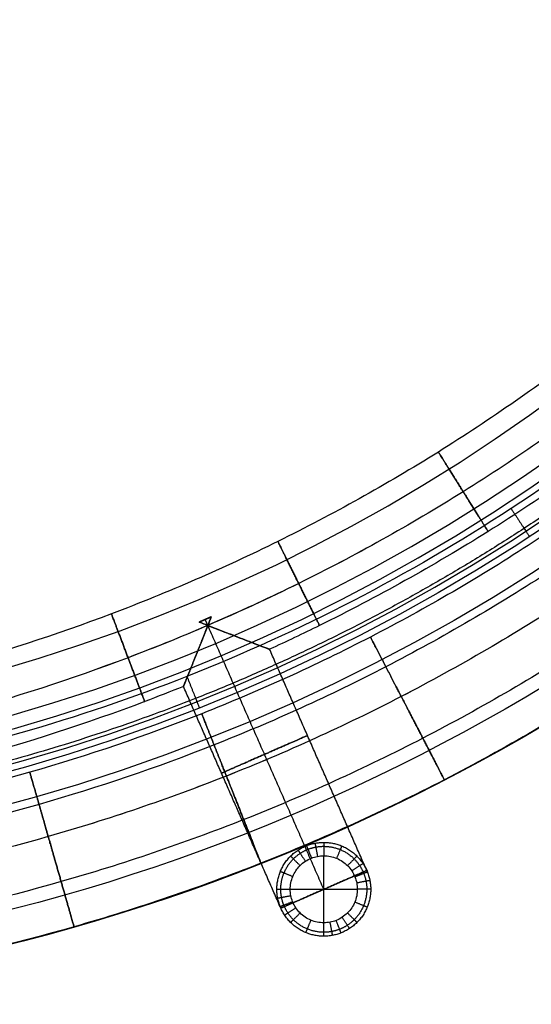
# Model space of a CAD drawing. Header units: millimetres. Extents: x -524 to 526, y -299 to 301.
# Tile 8 of 14: x 300 to 377, y -299 to -152. Entities that reach past the tile are written whole.
import ezdxf

# ---------------------------------------------------------------- set-up
doc = ezdxf.new("R2010")
doc.units = ezdxf.units.MM
doc.header["$MEASUREMENT"] = 0
for name, color, linetype, true_color in [('Marmor plate', 7, 'Continuous', 0x929292), ('Verde metal table', 7, 'Continuous', 0x4f624b), ('Wood top', 7, 'Continuous', 0x7f5080)]:
    doc.layers.add(name, color=color, linetype=linetype, true_color=true_color)

msp = doc.modelspace()

# ---------------------------------------------------------------- linework, layer by layer
at = {"layer": 'Marmor plate'}
for centre, radius in [((225.79, 1.35, 385.51), 300), ((225.79, 1.35, 384.51), 300), ((225.79, 1.35, 379.51), 295), ((225.79, 1.35, 379.51), 279.74), ((225.79, 1.35, 374.51), 275), ((225.79, 1.35, 375.51), 275)]:
    msp.add_circle(centre, radius, dxfattribs=at)
msp.add_rational_spline([(-47.75, 1.35, 370.98), (-47.75, -15.33, 370.98), (-44.6, -49.7, 370.98), (-29.94, -100.68, 370.98), (-4.54, -149.7, 370.98), (30.99, -193.44, 370.98), (74.73, -228.98, 370.98), (123.75, -254.37, 370.98), (174.73, -269.03, 370.98), (225.79, -273.71, 370.98), (276.84, -269.03, 370.98), (327.82, -254.37, 370.98), (376.84, -228.98, 370.98), (420.58, -193.44, 370.98), (456.12, -149.7, 370.98), (481.51, -100.68, 370.98), (496.17, -49.7, 370.98), (500.85, 1.35, 370.98), (496.17, 52.41, 370.98), (481.51, 103.39, 370.98), (456.12, 152.41, 370.98), (420.58, 196.15, 370.98), (376.84, 231.68, 370.98), (327.82, 257.08, 370.98), (276.84, 271.74, 370.98), (225.79, 276.42, 370.98), (174.73, 271.74, 370.98), (123.75, 257.08, 370.98), (74.73, 231.68, 370.98), (30.99, 196.15, 370.98), (-4.54, 152.41, 370.98), (-29.94, 103.39, 370.98), (-44.6, 52.41, 370.98), (-47.75, 18.04, 370.98), (-47.75, 1.35, 370.98)], [0.853553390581, 0.85355339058, 0.853553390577, 0.853553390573, 0.853553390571, 0.85355339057, 0.853553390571, 0.853553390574, 0.853553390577, 0.853553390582, 0.853553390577, 0.853553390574, 0.853553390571, 0.85355339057, 0.853553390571, 0.853553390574, 0.853553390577, 0.853553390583, 0.853553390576, 0.853553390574, 0.853553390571, 0.85355339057, 0.853553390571, 0.853553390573, 0.853553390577, 0.853553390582, 0.853553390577, 0.853553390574, 0.853553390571, 0.85355339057, 0.853553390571, 0.853553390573, 0.853553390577, 0.85355339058, 0.853553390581], degree=3, knots=[0, 0, 0, 0, 49.405249, 101.778899, 156.337216, 212.05742, 267.777625, 322.335942, 374.709592, 424.114841, 473.52009, 525.89374, 580.452056, 636.172261, 691.892466, 746.450783, 798.824433, 848.229682, 897.63493, 950.008581, 1004.566897, 1060.287102, 1116.007307, 1170.565624, 1222.939274, 1272.344522, 1321.749771, 1374.123421, 1428.681738, 1484.401943, 1540.122148, 1594.680464, 1647.054114, 1696.459363, 1696.459363, 1696.459363, 1696.459363], dxfattribs=at)
msp.add_open_spline([(-44.21, 1.35, 369.51), (-44.21, -15.11, 369.51), (-41.1, -49.04, 369.51), (-26.63, -99.36, 369.51), (-1.57, -147.75, 369.51), (33.51, -190.93, 369.51), (76.69, -226, 369.51), (125.07, -251.07, 369.51), (175.39, -265.53, 369.51), (225.79, -270.16, 369.51), (276.18, -265.53, 369.51), (326.5, -251.07, 369.51), (374.89, -226, 369.51), (418.07, -190.93, 369.51), (453.14, -147.75, 369.51), (478.21, -99.36, 369.51), (492.68, -49.04, 369.51), (497.3, 1.35, 369.51), (492.68, 51.75, 369.51), (478.21, 102.07, 369.51), (453.14, 150.46, 369.51), (418.07, 193.63, 369.51), (374.89, 228.71, 369.51), (326.5, 253.78, 369.51), (276.18, 268.24, 369.51), (225.79, 272.87, 369.51), (175.39, 268.24, 369.51), (125.07, 253.77, 369.51), (76.69, 228.71, 369.51), (33.51, 193.63, 369.51), (-1.57, 150.46, 369.51), (-26.63, 102.07, 369.51), (-41.1, 51.75, 369.51), (-44.21, 17.82, 369.51), (-44.21, 1.35, 369.51)], degree=3, knots=[0, 0, 0, 0, 49.405249, 101.778899, 156.337216, 212.05742, 267.777625, 322.335942, 374.709592, 424.114841, 473.52009, 525.89374, 580.452056, 636.172261, 691.892466, 746.450783, 798.824433, 848.229682, 897.63493, 950.008581, 1004.566897, 1060.287102, 1116.007307, 1170.565624, 1222.939274, 1272.344522, 1321.749771, 1374.123421, 1428.681738, 1484.401943, 1540.122148, 1594.680464, 1647.054114, 1696.459363, 1696.459363, 1696.459363, 1696.459363], dxfattribs=at)
for points, weights in [([(373.53, -224.64, 369.51), (376.27, -228.82, 369.51), (376.27, -228.82, 374.51)], [1, 0.707106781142, 1]), ([(325.17, -249.69, 369.51), (327.01, -254.34, 369.51), (327.01, -254.34, 374.51)], [1, 0.707106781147, 1])]:
    msp.add_rational_spline(points, weights, degree=2, dxfattribs=at)
at = {"layer": 'Verde metal table'}
for p, q in [((327.9, -241.19, 259.28), (327.9, -241.19, 259.21)), ((327.9, -241.19, 245.35), (327.9, -241.19, 245.28)), ((345.59, -286.48, 379.39), (345.59, -276.47, 379.39)), ((345.59, -286.48, -14.72), (345.59, -276.47, -14.72)), ((339.18, -284.29, 252.28), (352, -278.66, 252.28)), ((340.59, -281.48, 379.39), (350.59, -281.48, 379.39)), ((340.59, -281.48, -14.72), (350.59, -281.48, -14.72)), ((345.59, -281.48, 259.28), (345.59, -281.48, 245.28))]:
    msp.add_line(p, q, dxfattribs=at)
for points, knots in [([(225.79, 301.35, 372.28), (234.78, 301.35, 372.28), (253.08, 300.53, 372.28), (280.73, 296.73, 372.28), (308.7, 290.16, 372.28), (336.59, 280.67, 372.28), (363.95, 268.22, 372.28), (390.33, 252.83, 372.28), (415.25, 234.64, 372.28), (438.3, 213.87, 372.28), (459.07, 190.82, 372.28), (477.27, 165.9, 372.28), (492.65, 139.52, 372.28), (505.11, 112.16, 372.28), (514.59, 84.26, 372.28), (521.17, 56.3, 372.28), (524.96, 28.65, 372.28), (526.19, 1.35, 372.28), (524.96, -25.94, 372.28), (521.17, -53.59, 372.28), (514.59, -81.56, 372.28), (505.11, -109.44, 372.28), (492.65, -136.81, 372.28), (477.27, -163.19, 372.28), (459.07, -188.11, 372.28), (438.3, -211.16, 372.28), (415.26, -231.93, 372.28), (390.33, -250.12, 372.28), (363.95, -265.51, 372.28), (336.59, -277.96, 372.28), (308.7, -287.45, 372.28), (280.73, -294.02, 372.28), (253.08, -297.82, 372.28), (234.79, -298.65, 372.28), (225.79, -298.65, 372.28)], [0, 0, 0, 0, 26.362872, 53.613789, 81.674885, 110.448833, 139.819659, 169.654636, 199.807277, 230.121298, 260.43532, 290.587961, 320.422938, 349.793764, 378.567712, 406.628808, 433.879725, 460.242597, 486.605469, 513.856386, 541.917482, 570.69143, 600.062256, 629.897233, 660.049874, 690.363895, 720.677917, 750.830558, 780.665535, 810.036361, 838.810309, 866.871405, 894.122322, 920.485194, 920.485194, 920.485194, 920.485194]), ([(225.79, 294.35, 365.28), (234.57, 294.35, 365.28), (252.45, 293.55, 365.28), (279.45, 289.84, 365.28), (306.77, 283.42, 365.28), (334, 274.16, 365.28), (360.73, 261.99, 365.28), (386.49, 246.96, 365.28), (410.83, 229.2, 365.28), (433.34, 208.91, 365.28), (453.63, 186.4, 365.28), (471.4, 162.06, 365.28), (486.43, 136.29, 365.28), (498.59, 109.57, 365.28), (507.85, 82.33, 365.28), (514.27, 55.02, 365.28), (517.98, 28.01, 365.28), (519.18, 1.35, 365.28), (517.98, -25.31, 365.28), (514.28, -52.3, 365.28), (507.85, -79.62, 365.28), (498.59, -106.86, 365.28), (486.43, -133.58, 365.28), (471.4, -159.35, 365.28), (453.63, -183.69, 365.28), (433.34, -206.2, 365.28), (410.83, -226.49, 365.28), (386.49, -244.26, 365.28), (360.73, -259.29, 365.28), (334, -271.45, 365.28), (306.76, -280.71, 365.28), (279.45, -287.13, 365.28), (252.44, -290.84, 365.28), (234.58, -291.65, 365.28), (225.79, -291.65, 365.28)], [0, 0, 0, 0, 26.362872, 53.613789, 81.674885, 110.448833, 139.819659, 169.654636, 199.807277, 230.121298, 260.43532, 290.587961, 320.422938, 349.793764, 378.567712, 406.628808, 433.879725, 460.242597, 486.605469, 513.856386, 541.917482, 570.69143, 600.062256, 629.897233, 660.049874, 690.363895, 720.677917, 750.830558, 780.665535, 810.036361, 838.810309, 866.871405, 894.122322, 920.485194, 920.485194, 920.485194, 920.485194]), ([(225.79, 294.35, 379.28), (234.57, 294.35, 379.28), (252.45, 293.55, 379.28), (279.45, 289.84, 379.28), (306.77, 283.42, 379.28), (334, 274.16, 379.28), (360.73, 261.99, 379.28), (386.49, 246.96, 379.28), (410.83, 229.2, 379.28), (433.34, 208.91, 379.28), (453.63, 186.4, 379.28), (471.4, 162.06, 379.28), (486.43, 136.29, 379.28), (498.59, 109.57, 379.28), (507.85, 82.33, 379.28), (514.27, 55.02, 379.28), (517.98, 28.01, 379.28), (519.18, 1.35, 379.28), (517.98, -25.31, 379.28), (514.28, -52.3, 379.28), (507.85, -79.62, 379.28), (498.59, -106.86, 379.28), (486.43, -133.58, 379.28), (471.4, -159.35, 379.28), (453.63, -183.69, 379.28), (433.34, -206.2, 379.28), (410.83, -226.49, 379.28), (386.49, -244.26, 379.28), (360.73, -259.29, 379.28), (334, -271.45, 379.28), (306.76, -280.71, 379.28), (279.45, -287.13, 379.28), (252.44, -290.84, 379.28), (234.58, -291.65, 379.28), (225.79, -291.65, 379.28)], [0, 0, 0, 0, 26.362872, 53.613789, 81.674885, 110.448833, 139.819659, 169.654636, 199.807277, 230.121298, 260.43532, 290.587961, 320.422938, 349.793764, 378.567712, 406.628808, 433.879725, 460.242597, 486.605469, 513.856386, 541.917482, 570.69143, 600.062256, 629.897233, 660.049874, 690.363895, 720.677917, 750.830558, 780.665535, 810.036361, 838.810309, 866.871405, 894.122322, 920.485194, 920.485194, 920.485194, 920.485194]), ([(511.79, 1.35, 374.28), (511.79, 5.64, 374.28), (511.59, 14.22, 374.28), (510.42, 31.63, 374.28), (507.38, 53.73, 374.28), (501.11, 80.4, 374.28), (492.07, 106.98, 374.28), (480.2, 133.07, 374.28), (465.53, 158.21, 374.28), (448.18, 181.98, 374.28), (428.38, 203.95, 374.28), (406.41, 223.75, 374.28), (382.65, 241.1, 374.28), (357.5, 255.77, 374.28), (331.42, 267.64, 374.28), (304.83, 276.68, 374.28), (278.17, 282.95, 374.28), (251.81, 286.57, 374.28), (225.79, 287.74, 374.28), (199.77, 286.57, 374.28), (173.41, 282.95, 374.28), (146.74, 276.68, 374.28), (120.16, 267.64, 374.28), (94.07, 255.77, 374.28), (68.93, 241.1, 374.28), (45.16, 223.75, 374.28), (23.2, 203.95, 374.28), (3.39, 181.98, 374.28), (-13.95, 158.22, 374.28), (-28.62, 133.07, 374.28), (-40.5, 106.98, 374.28), (-49.54, 80.4, 374.28), (-55.81, 53.73, 374.28), (-59.43, 27.37, 374.28), (-60.6, 1.35, 374.28), (-59.43, -24.67, 374.28), (-55.81, -51.02, 374.28), (-49.54, -77.69, 374.28), (-40.5, -104.27, 374.28), (-28.63, -130.36, 374.28), (-13.96, -155.51, 374.28), (3.39, -179.27, 374.28), (23.19, -201.24, 374.28), (45.16, -221.05, 374.28), (68.92, -238.39, 374.28), (94.07, -253.06, 374.28), (120.16, -264.93, 374.28), (146.74, -273.97, 374.28), (173.41, -280.24, 374.28), (199.77, -283.86, 374.28), (225.79, -285.03, 374.28), (251.81, -283.86, 374.28), (278.16, -280.24, 374.28), (304.83, -273.97, 374.28), (331.41, -264.93, 374.28), (357.5, -253.06, 374.28), (382.65, -238.39, 374.28), (406.42, -221.04, 374.28), (428.38, -201.24, 374.28), (448.19, -179.27, 374.28), (465.53, -155.51, 374.28), (480.2, -130.36, 374.28), (492.07, -104.28, 374.28), (501.11, -77.69, 374.28), (507.38, -51.03, 374.28), (510.42, -28.92, 374.28), (511.59, -11.51, 374.28), (511.79, -2.93, 374.28), (511.79, 1.35, 374.28)], [0, 0, 0, 0, 12.641582, 25.283164, 51.418003, 78.329838, 105.925331, 134.093257, 162.706324, 191.624044, 220.696535, 249.769027, 278.686747, 307.299814, 335.467739, 363.063232, 389.975068, 416.109907, 441.393071, 466.676235, 492.811073, 519.722909, 547.318402, 575.486327, 604.099394, 633.017115, 662.089606, 691.162097, 720.079818, 748.692885, 776.86081, 804.456303, 831.368139, 857.502978, 882.786142, 908.069306, 934.204144, 961.11598, 988.711473, 1016.879398, 1045.492465, 1074.410186, 1103.482677, 1132.555168, 1161.472889, 1190.085956, 1218.253881, 1245.849374, 1272.76121, 1298.896049, 1324.179213, 1349.462376, 1375.597215, 1402.509051, 1430.104544, 1458.272469, 1486.885536, 1515.803257, 1544.875748, 1573.948239, 1602.86596, 1631.479027, 1659.646952, 1687.242445, 1714.154281, 1740.289119, 1752.930701, 1765.572283, 1765.572283, 1765.572283, 1765.572283]), ([(225.79, 287.35, 372.28), (234.36, 287.35, 372.28), (251.81, 286.57, 372.28), (278.16, 282.95, 372.28), (304.83, 276.68, 372.28), (331.42, 267.64, 372.28), (357.5, 255.77, 372.28), (382.65, 241.1, 372.28), (406.41, 223.75, 372.28), (428.38, 203.95, 372.28), (448.19, 181.98, 372.28), (465.53, 158.22, 372.28), (480.2, 133.07, 372.28), (492.07, 106.98, 372.28), (501.12, 80.39, 372.28), (507.38, 53.73, 372.28), (511, 27.37, 372.28), (512.17, 1.35, 372.28), (511, -24.67, 372.28), (507.38, -51.02, 372.28), (501.11, -77.69, 372.28), (492.07, -104.27, 372.28), (480.2, -130.36, 372.28), (465.53, -155.51, 372.28), (448.19, -179.27, 372.28), (428.38, -201.24, 372.28), (406.41, -221.04, 372.28), (382.65, -238.39, 372.28), (357.5, -253.06, 372.28), (331.42, -264.93, 372.28), (304.83, -273.97, 372.28), (278.17, -280.24, 372.28), (251.81, -283.86, 372.28), (234.37, -284.65, 372.28), (225.79, -284.65, 372.28)], [0, 0, 0, 0, 26.362872, 53.613789, 81.674885, 110.448833, 139.819659, 169.654636, 199.807277, 230.121298, 260.43532, 290.587961, 320.422938, 349.793764, 378.567712, 406.628808, 433.879725, 460.242597, 486.605469, 513.856386, 541.917482, 570.69143, 600.062256, 629.897233, 660.049874, 690.363895, 720.677917, 750.830558, 780.665535, 810.036361, 838.810309, 866.871405, 894.122322, 920.485194, 920.485194, 920.485194, 920.485194]), ([(506.79, 1.35, 379.28), (506.79, 5.57, 379.28), (506.6, 13.99, 379.28), (505.44, 31.1, 379.28), (502.46, 52.81, 379.28), (496.3, 79.02, 379.28), (487.42, 105.13, 379.28), (475.75, 130.77, 379.28), (461.34, 155.47, 379.28), (444.3, 178.83, 379.28), (424.84, 200.4, 379.28), (403.25, 219.87, 379.28), (379.91, 236.9, 379.28), (355.2, 251.32, 379.28), (329.57, 262.98, 379.28), (303.45, 271.87, 379.28), (277.25, 278.03, 379.28), (251.35, 281.58, 379.28), (225.79, 282.73, 379.28), (200.22, 281.58, 379.28), (174.33, 278.03, 379.28), (148.13, 271.87, 379.28), (122.01, 262.98, 379.28), (96.37, 251.32, 379.28), (71.67, 236.91, 379.28), (48.32, 219.86, 379.28), (26.74, 200.41, 379.28), (7.28, 178.82, 379.28), (-9.76, 155.47, 379.28), (-24.18, 130.77, 379.28), (-35.84, 105.14, 379.28), (-44.73, 79.02, 379.28), (-50.88, 52.82, 379.28), (-54.44, 26.92, 379.28), (-55.59, 1.35, 379.28), (-54.44, -24.21, 379.28), (-50.89, -50.11, 379.28), (-44.73, -76.31, 379.28), (-35.84, -102.43, 379.28), (-24.18, -128.06, 379.28), (-9.77, -152.76, 379.28), (7.28, -176.12, 379.28), (26.73, -197.7, 379.28), (48.32, -217.16, 379.28), (71.67, -234.2, 379.28), (96.37, -248.61, 379.28), (122, -260.27, 379.28), (148.13, -269.16, 379.28), (174.32, -275.32, 379.28), (200.22, -278.87, 379.28), (225.79, -280.03, 379.28), (251.35, -278.87, 379.28), (277.25, -275.32, 379.28), (303.45, -269.16, 379.28), (329.57, -260.28, 379.28), (355.2, -248.61, 379.28), (379.91, -234.2, 379.28), (403.26, -217.15, 379.28), (424.84, -197.7, 379.28), (444.3, -176.11, 379.28), (461.34, -152.77, 379.28), (475.75, -128.06, 379.28), (487.42, -102.43, 379.28), (496.3, -76.31, 379.28), (502.46, -50.11, 379.28), (505.44, -28.39, 379.28), (506.6, -11.29, 379.28), (506.79, -2.86, 379.28), (506.79, 1.35, 379.28)], [0, 0, 0, 0, 12.641582, 25.283164, 51.418003, 78.329838, 105.925331, 134.093257, 162.706324, 191.624044, 220.696535, 249.769027, 278.686747, 307.299814, 335.467739, 363.063232, 389.975068, 416.109907, 441.393071, 466.676235, 492.811073, 519.722909, 547.318402, 575.486327, 604.099394, 633.017115, 662.089606, 691.162097, 720.079818, 748.692885, 776.86081, 804.456303, 831.368139, 857.502978, 882.786142, 908.069306, 934.204144, 961.11598, 988.711473, 1016.879398, 1045.492465, 1074.410186, 1103.482677, 1132.555168, 1161.472889, 1190.085956, 1218.253881, 1245.849374, 1272.76121, 1298.896049, 1324.179213, 1349.462376, 1375.597215, 1402.509051, 1430.104544, 1458.272469, 1486.885536, 1515.803257, 1544.875748, 1573.948239, 1602.86596, 1631.479027, 1659.646952, 1687.242445, 1714.154281, 1740.289119, 1752.930701, 1765.572283, 1765.572283, 1765.572283, 1765.572283]), ([(506.79, 1.35, 369.28), (506.79, 5.57, 369.28), (506.6, 13.99, 369.28), (505.44, 31.1, 369.28), (502.46, 52.81, 369.28), (496.3, 79.02, 369.28), (487.42, 105.13, 369.28), (475.75, 130.77, 369.28), (461.34, 155.47, 369.28), (444.3, 178.83, 369.28), (424.84, 200.4, 369.28), (403.25, 219.87, 369.28), (379.91, 236.9, 369.28), (355.2, 251.32, 369.28), (329.57, 262.98, 369.28), (303.45, 271.87, 369.28), (277.25, 278.03, 369.28), (251.35, 281.58, 369.28), (225.79, 282.73, 369.28), (200.22, 281.58, 369.28), (174.33, 278.03, 369.28), (148.13, 271.87, 369.28), (122.01, 262.98, 369.28), (96.37, 251.32, 369.28), (71.67, 236.91, 369.28), (48.32, 219.86, 369.28), (26.74, 200.41, 369.28), (7.28, 178.82, 369.28), (-9.76, 155.47, 369.28), (-24.18, 130.77, 369.28), (-35.84, 105.14, 369.28), (-44.73, 79.02, 369.28), (-50.88, 52.82, 369.28), (-54.44, 26.92, 369.28), (-55.59, 1.35, 369.28), (-54.44, -24.21, 369.28), (-50.89, -50.11, 369.28), (-44.73, -76.31, 369.28), (-35.84, -102.43, 369.28), (-24.18, -128.06, 369.28), (-9.77, -152.76, 369.28), (7.28, -176.12, 369.28), (26.73, -197.7, 369.28), (48.32, -217.16, 369.28), (71.67, -234.2, 369.28), (96.37, -248.61, 369.28), (122, -260.27, 369.28), (148.13, -269.16, 369.28), (174.32, -275.32, 369.28), (200.22, -278.87, 369.28), (225.79, -280.03, 369.28), (251.35, -278.87, 369.28), (277.25, -275.32, 369.28), (303.45, -269.16, 369.28), (329.57, -260.28, 369.28), (355.2, -248.61, 369.28), (379.91, -234.2, 369.28), (403.26, -217.15, 369.28), (424.84, -197.7, 369.28), (444.3, -176.11, 369.28), (461.34, -152.77, 369.28), (475.75, -128.06, 369.28), (487.42, -102.43, 369.28), (496.3, -76.31, 369.28), (502.46, -50.11, 369.28), (505.44, -28.39, 369.28), (506.6, -11.29, 369.28), (506.79, -2.86, 369.28), (506.79, 1.35, 369.28)], [0, 0, 0, 0, 12.641582, 25.283164, 51.418003, 78.329838, 105.925331, 134.093257, 162.706324, 191.624044, 220.696535, 249.769027, 278.686747, 307.299814, 335.467739, 363.063232, 389.975068, 416.109907, 441.393071, 466.676235, 492.811073, 519.722909, 547.318402, 575.486327, 604.099394, 633.017115, 662.089606, 691.162097, 720.079818, 748.692885, 776.86081, 804.456303, 831.368139, 857.502978, 882.786142, 908.069306, 934.204144, 961.11598, 988.711473, 1016.879398, 1045.492465, 1074.410186, 1103.482677, 1132.555168, 1161.472889, 1190.085956, 1218.253881, 1245.849374, 1272.76121, 1298.896049, 1324.179213, 1349.462376, 1375.597215, 1402.509051, 1430.104544, 1458.272469, 1486.885536, 1515.803257, 1544.875748, 1573.948239, 1602.86596, 1631.479027, 1659.646952, 1687.242445, 1714.154281, 1740.289119, 1752.930701, 1765.572283, 1765.572283, 1765.572283, 1765.572283]), ([(501.79, 1.35, 374.28), (501.79, 5.49, 374.28), (501.6, 13.77, 374.28), (500.47, 30.57, 374.28), (497.54, 51.9, 374.28), (491.49, 77.63, 374.28), (482.76, 103.29, 374.28), (471.3, 128.46, 374.28), (457.15, 152.73, 374.28), (440.41, 175.67, 374.28), (421.3, 196.86, 374.28), (400.1, 215.98, 374.28), (377.17, 232.71, 374.28), (352.9, 246.87, 374.28), (327.72, 258.33, 374.28), (302.07, 267.05, 374.28), (276.34, 273.1, 374.28), (250.9, 276.6, 374.28), (225.79, 277.73, 374.28), (200.68, 276.6, 374.28), (175.24, 273.1, 374.28), (149.51, 267.05, 374.28), (123.85, 258.33, 374.28), (98.68, 246.87, 374.28), (74.41, 232.72, 374.28), (51.47, 215.97, 374.28), (30.28, 196.87, 374.28), (11.16, 175.66, 374.28), (-5.57, 152.73, 374.28), (-19.73, 128.47, 374.28), (-31.19, 103.29, 374.28), (-39.91, 77.63, 374.28), (-45.96, 51.9, 374.28), (-49.45, 26.47, 374.28), (-50.59, 1.35, 374.28), (-49.45, -23.76, 374.28), (-45.96, -49.19, 374.28), (-39.91, -74.93, 374.28), (-31.19, -100.58, 374.28), (-19.73, -125.76, 374.28), (-5.57, -150.02, 374.28), (11.17, -172.96, 374.28), (30.28, -194.15, 374.28), (51.48, -213.27, 374.28), (74.41, -230, 374.28), (98.68, -244.16, 374.28), (123.85, -255.62, 374.28), (149.51, -264.35, 374.28), (175.24, -270.39, 374.28), (200.68, -273.89, 374.28), (225.79, -275.02, 374.28), (250.9, -273.89, 374.28), (276.33, -270.4, 374.28), (302.07, -264.35, 374.28), (327.72, -255.62, 374.28), (352.9, -244.16, 374.28), (377.16, -230.01, 374.28), (400.1, -213.27, 374.28), (421.29, -194.16, 374.28), (440.41, -172.95, 374.28), (457.15, -150.02, 374.28), (471.3, -125.76, 374.28), (482.76, -100.58, 374.28), (491.49, -74.92, 374.28), (497.54, -49.19, 374.28), (500.47, -27.86, 374.28), (501.6, -11.06, 374.28), (501.79, -2.78, 374.28), (501.79, 1.35, 374.28)], [0, 0, 0, 0, 12.641582, 25.283164, 51.418003, 78.329838, 105.925331, 134.093257, 162.706324, 191.624044, 220.696535, 249.769027, 278.686747, 307.299814, 335.467739, 363.063232, 389.975068, 416.109907, 441.393071, 466.676235, 492.811073, 519.722909, 547.318402, 575.486327, 604.099394, 633.017115, 662.089606, 691.162097, 720.079818, 748.692885, 776.86081, 804.456303, 831.368139, 857.502978, 882.786142, 908.069306, 934.204144, 961.11598, 988.711473, 1016.879398, 1045.492465, 1074.410186, 1103.482677, 1132.555168, 1161.472889, 1190.085956, 1218.253881, 1245.849374, 1272.76121, 1298.896049, 1324.179213, 1349.462376, 1375.597215, 1402.509051, 1430.104544, 1458.272469, 1486.885536, 1515.803257, 1544.875748, 1573.948239, 1602.86596, 1631.479027, 1659.646952, 1687.242445, 1714.154281, 1740.289119, 1752.930701, 1765.572283, 1765.572283, 1765.572283, 1765.572283]), ([(213.63, 268.35, 245.28), (222, 268.35, 245.28), (239.02, 267.62, 245.28), (264.74, 264.25, 245.28), (290.75, 258.4, 245.28), (316.69, 249.96, 245.28), (342.15, 238.89, 245.28), (366.69, 225.2, 245.28), (389.88, 209.02, 245.28), (411.33, 190.53, 245.28), (430.67, 170.03, 245.28), (447.6, 147.84, 245.28), (461.93, 124.36, 245.28), (473.53, 100, 245.28), (482.36, 75.18, 245.28), (488.48, 50.27, 245.28), (492.02, 25.66, 245.28), (493.16, 1.35, 245.28), (492.02, -22.95, 245.28), (488.48, -47.56, 245.28), (482.36, -72.47, 245.28), (473.53, -97.3, 245.28), (461.93, -121.65, 245.28), (447.6, -145.14, 245.28), (430.67, -167.32, 245.28), (411.33, -187.83, 245.28), (389.88, -206.31, 245.28), (366.69, -222.49, 245.28), (342.15, -236.18, 245.28), (316.69, -247.25, 245.28), (290.75, -255.69, 245.28), (264.74, -261.54, 245.28), (239.02, -264.91, 245.28), (222, -265.65, 245.28), (213.63, -265.65, 245.28)], [0, 0, 0, 0, 25.114701, 51.056524, 77.732547, 105.024241, 132.800838, 160.917173, 189.216202, 217.541107, 245.736042, 273.654599, 301.163498, 328.140368, 354.489575, 380.122371, 404.978478, 429.004494, 453.031171, 477.885695, 503.520873, 529.867851, 556.845392, 584.353588, 612.271894, 640.467149, 668.791725, 697.091, 725.208049, 752.983953, 780.277955, 806.951508, 832.894953, 858.008984, 858.008984, 858.008984, 858.008984]), ([(213.63, 261.35, 252.28), (221.8, 261.35, 252.28), (238.41, 260.64, 252.28), (263.51, 257.34, 252.28), (288.9, 251.64, 252.28), (314.21, 243.41, 252.28), (339.04, 232.6, 252.28), (362.97, 219.25, 252.28), (385.58, 203.48, 252.28), (406.48, 185.46, 252.28), (425.32, 165.49, 252.28), (441.82, 143.88, 252.28), (455.77, 121.02, 252.28), (467.05, 97.32, 252.28), (475.65, 73.16, 252.28), (481.6, 48.93, 252.28), (485.04, 24.99, 252.28), (486.15, 1.35, 252.28), (485.04, -22.28, 252.28), (481.6, -46.22, 252.28), (475.65, -70.45, 252.28), (467.05, -94.61, 252.28), (455.77, -118.31, 252.28), (441.82, -141.17, 252.28), (425.32, -162.78, 252.28), (406.48, -182.76, 252.28), (385.59, -200.77, 252.28), (362.97, -216.55, 252.28), (339.04, -229.89, 252.28), (314.21, -240.7, 252.28), (288.9, -248.93, 252.28), (263.51, -254.64, 252.28), (238.41, -257.93, 252.28), (221.8, -258.65, 252.28), (213.63, -258.65, 252.28)], [0, 0, 0, 0, 25.114701, 51.056524, 77.732547, 105.024241, 132.800838, 160.917173, 189.216202, 217.541107, 245.736042, 273.654599, 301.163498, 328.140368, 354.489575, 380.122371, 404.978478, 429.004494, 453.031171, 477.885695, 503.520873, 529.867851, 556.845392, 584.353588, 612.271894, 640.467149, 668.791725, 697.091, 725.208049, 752.983953, 780.277955, 806.951508, 832.894953, 858.008984, 858.008984, 858.008984, 858.008984]), ([(337.5, 248.35, 252.28), (340, 247.2, 252.28), (351.15, 241.89, 252.28), (370.41, 231.14, 252.28), (394.18, 214.56, 252.28), (416.17, 195.6, 252.28), (436.01, 174.57, 252.28), (453.39, 151.81, 252.28), (468.1, 127.7, 252.28), (480, 102.69, 252.28), (489.08, 77.19, 252.28), (495.37, 51.61, 252.28), (499, 26.32, 252.28), (500.17, 1.35, 252.28), (499, -23.61, 252.28), (495.37, -48.9, 252.28), (489.08, -74.48, 252.28), (480, -99.99, 252.28), (468.1, -125, 252.28), (453.39, -149.1, 252.28), (436.01, -171.86, 252.28), (416.17, -192.9, 252.28), (394.18, -211.85, 252.28), (370.41, -228.44, 252.28), (351.15, -239.18, 252.28), (340, -244.5, 252.28), (337.5, -245.64, 252.28)], [124.750415, 124.750415, 124.750415, 124.750415, 132.800838, 160.917173, 189.216202, 217.541107, 245.736042, 273.654599, 301.163498, 328.140368, 354.489575, 380.122371, 404.978478, 429.004494, 453.031171, 477.885695, 503.520873, 529.867851, 556.845392, 584.353588, 612.271894, 640.467149, 668.791725, 697.091, 725.208049, 733.259252, 733.259252, 733.259252, 733.259252]), ([(328.29, 244.79, 259.28), (332.86, 242.82, 259.28), (345.89, 236.8, 259.28), (366.69, 225.2, 259.28), (389.88, 209.02, 259.28), (411.33, 190.53, 259.28), (430.67, 170.03, 259.28), (447.6, 147.84, 259.28), (461.93, 124.36, 259.28), (473.53, 100, 259.28), (482.36, 75.18, 259.28), (488.48, 50.27, 259.28), (492.02, 25.66, 259.28), (493.16, 1.35, 259.28), (492.02, -22.95, 259.28), (488.48, -47.56, 259.28), (482.36, -72.47, 259.28), (473.53, -97.3, 259.28), (461.93, -121.65, 259.28), (447.6, -145.14, 259.28), (430.67, -167.32, 259.28), (411.33, -187.83, 259.28), (389.88, -206.31, 259.28), (366.69, -222.49, 259.28), (345.89, -234.09, 259.28), (332.86, -240.11, 259.28), (328.29, -242.08, 259.28)], [117.870835, 117.870835, 117.870835, 117.870835, 132.800838, 160.917173, 189.216202, 217.541107, 245.736042, 273.654599, 301.163498, 328.140368, 354.489575, 380.122371, 404.978478, 429.004494, 453.031171, 477.885695, 503.520873, 529.867851, 556.845392, 584.353588, 612.271894, 640.467149, 668.791725, 697.091, 725.208049, 740.13846, 740.13846, 740.13846, 740.13846]), ([(328.8, -240.79, 245.35), (328.5, -240.92, 245.35), (328.2, -241.05, 245.35), (327.6, -241.32, 245.35), (327.31, -241.45, 245.35), (327.01, -241.58, 245.35)], [7.76686, 7.76686, 7.76686, 7.76686, 8.750018, 8.750018, 9.719793, 9.719793, 9.719793, 9.719793]), ([(327.01, -241.58, 259.21), (327.31, -241.45, 259.21), (327.6, -241.32, 259.21), (328.2, -241.05, 259.21), (328.5, -240.92, 259.21), (328.8, -240.79, 259.21)], [7.780252, 7.780252, 7.780252, 7.780252, 8.750025, 8.750025, 9.733181, 9.733181, 9.733181, 9.733181]), ([(328.29, -242.08, 259.28), (324.36, -243.78, 259.28), (311.95, -248.8, 259.28), (290.75, -255.69, 259.28), (264.74, -261.54, 259.28), (239.02, -264.91, 259.28), (222, -265.65, 259.28), (213.63, -265.65, 259.28)], [740.13846, 740.13846, 740.13846, 740.13846, 752.983953, 780.277955, 806.951508, 832.894953, 858.008984, 858.008984, 858.008984, 858.008984]), ([(337.5, -245.64, 252.28), (337.5, -245.64, 251.12), (337.13, -245.5, 250.03), (335.89, -245.03, 248.18), (335.06, -244.71, 247.44), (333.27, -244.02, 246.32), (332.3, -243.65, 245.92), (330.82, -243.07, 245.53), (330.32, -242.88, 245.44), (329.31, -242.48, 245.31), (328.8, -242.28, 245.28), (328.29, -242.08, 245.28)], [0, 0, 0, 0, 3.453351, 3.453351, 6.842811, 6.842811, 10.141847, 10.141847, 11.795524, 11.795524, 13.449304, 13.449304, 13.449304, 13.449304]), ([(324.65, -251.19, 252.28), (322.73, -251.96, 252.28), (312.12, -256.11, 252.28), (292.61, -262.45, 252.28), (265.96, -268.44, 252.28), (239.63, -271.9, 252.28), (222.2, -272.65, 252.28), (213.63, -272.65, 252.28)], [746.925555, 746.925555, 746.925555, 746.925555, 752.983953, 780.277955, 806.951508, 832.894953, 858.008984, 858.008984, 858.008984, 858.008984]), ([(340.59, -281.48, 379.39), (340.59, -281.79, 379.39), (340.65, -282.42, 379.39), (340.92, -283.35, 379.39), (341.38, -284.24, 379.39), (342.23, -285.28, 379.39), (343.62, -286.22, 379.39), (345.25, -286.54, 379.39), (346.53, -286.42, 379.39), (347.47, -286.15, 379.39), (348.35, -285.68, 379.39), (349.4, -284.84, 379.39), (350.33, -283.44, 379.39), (350.65, -281.82, 379.39), (350.53, -280.53, 379.39), (350.26, -279.6, 379.39), (349.8, -278.71, 379.39), (348.95, -277.67, 379.39), (347.55, -276.73, 379.39), (345.93, -276.41, 379.39), (344.65, -276.53, 379.39), (343.71, -276.8, 379.39), (342.82, -277.26, 379.39), (341.78, -278.11, 379.39), (340.85, -279.51, 379.39), (340.59, -280.82, 379.39), (340.59, -281.48, 379.39)], [0, 0, 0, 0, 0.94281, 1.88562, 2.907161, 3.928702, 5.893054, 7.857405, 8.800215, 9.743025, 10.764566, 11.786107, 13.750458, 15.714809, 16.65762, 17.60043, 18.621971, 19.643512, 21.607863, 23.572214, 24.515024, 25.457834, 26.479375, 27.500916, 29.465268, 31.429619, 31.429619, 31.429619, 31.429619]), ([(340.59, -281.48, -14.72), (340.59, -281.79, -14.72), (340.65, -282.42, -14.72), (340.92, -283.35, -14.72), (341.38, -284.24, -14.72), (342.23, -285.28, -14.72), (343.62, -286.22, -14.72), (345.25, -286.54, -14.72), (346.53, -286.42, -14.72), (347.47, -286.15, -14.72), (348.35, -285.68, -14.72), (349.4, -284.84, -14.72), (350.33, -283.44, -14.72), (350.65, -281.82, -14.72), (350.53, -280.53, -14.72), (350.26, -279.6, -14.72), (349.8, -278.71, -14.72), (348.95, -277.67, -14.72), (347.55, -276.73, -14.72), (345.93, -276.41, -14.72), (344.65, -276.53, -14.72), (343.71, -276.8, -14.72), (342.82, -277.26, -14.72), (341.78, -278.11, -14.72), (340.85, -279.51, -14.72), (340.59, -280.82, -14.72), (340.59, -281.48, -14.72)], [0, 0, 0, 0, 0.94281, 1.88562, 2.907161, 3.928702, 5.893054, 7.857405, 8.800215, 9.743025, 10.764566, 11.786107, 13.750458, 15.714809, 16.65762, 17.60043, 18.621971, 19.643512, 21.607863, 23.572214, 24.515024, 25.457834, 26.479375, 27.500916, 29.465268, 31.429619, 31.429619, 31.429619, 31.429619])]:
    msp.add_open_spline(points, degree=3, knots=knots, dxfattribs=at)
for points, weights, degree, knots in [([(366.39, -222.12, 259.28), (370.1, -228.06, 259.28), (370.1, -228.06, 252.28), (370.1, -228.06, 245.28), (366.39, -222.12, 245.28), (362.68, -216.19, 245.28), (362.68, -216.19, 252.28), (362.68, -216.19, 259.28), (366.39, -222.12, 259.28)], [1, 0.707106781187, 1, 0.707106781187, 1, 0.707106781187, 1, 0.707106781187, 1], 2, [0, 0, 0, 10.995574, 10.995574, 21.991149, 21.991149, 32.986723, 32.986723, 43.982297, 43.982297, 43.982297]), ([(341.84, -235.82, 259.28), (344.95, -242.09, 259.28), (344.95, -242.09, 252.28), (344.95, -242.09, 245.28), (341.84, -235.82, 245.28), (338.74, -229.54, 245.28), (338.74, -229.54, 252.28), (338.74, -229.54, 259.28), (341.84, -235.82, 259.28)], [1, 0.707106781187, 1, 0.707106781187, 1, 0.707106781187, 1, 0.707106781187, 1], 2, [0, 0, 0, 10.995574, 10.995574, 21.991149, 21.991149, 32.986723, 32.986723, 43.982297, 43.982297, 43.982297]), ([(316.39, -246.9, 259.28), (318.87, -253.45, 259.28), (318.87, -253.45, 252.28), (318.87, -253.45, 245.28), (316.39, -246.9, 245.28), (313.91, -240.35, 245.28), (313.91, -240.35, 252.28), (313.91, -240.35, 259.28), (316.39, -246.9, 259.28)], [1, 0.707106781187, 1, 0.707106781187, 1, 0.707106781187, 1, 0.707106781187, 1], 2, [0, 0, 0, 10.995574, 10.995574, 21.991149, 21.991149, 32.986723, 32.986723, 43.982297, 43.982297, 43.982297]), ([(327.01, -241.58, 259.21), (327.45, -241.38, 259.28), (327.9, -241.19, 259.28), (328.35, -240.99, 259.28), (328.8, -240.79, 259.21)], [0.949310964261, 0.971973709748, 1, 0.971594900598, 0.948699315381], 2, [31.934581, 31.934581, 31.934581, 32.986723, 32.986723, 34.053085, 34.053085, 34.053085]), ([(328.8, -240.79, 245.35), (328.35, -240.99, 245.28), (327.9, -241.19, 245.28), (327.45, -241.38, 245.28), (327.01, -241.58, 245.35)], [0.948699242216, 0.971594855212, 1, 0.971973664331, 0.94931089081], 2, [9.92921, 9.92921, 9.92921, 10.995574, 10.995574, 12.047718, 12.047718, 12.047718]), ([(328.29, -242.08, 245.28), (328.09, -242.59, 245.28), (327.89, -243.1, 245.31), (327.5, -244.1, 245.44), (327.3, -244.6, 245.54), (326.71, -246.07, 245.93), (326.33, -247.03, 246.33), (325.62, -248.79, 247.45), (325.29, -249.6, 248.19), (324.8, -250.82, 250.04), (324.65, -251.19, 251.12), (324.65, -251.19, 252.28), (324.65, -251.19, 253.43), (324.8, -250.82, 254.51), (325.29, -249.6, 256.36), (325.62, -248.79, 257.11), (326.33, -247.03, 258.23), (326.71, -246.07, 258.63), (327.3, -244.6, 259.02), (327.5, -244.1, 259.12), (327.89, -243.1, 259.25), (328.09, -242.59, 259.28), (328.29, -242.08, 259.28)], [1, 1, 1, 1, 1, 1, 1, 1, 1, 1, 1, 1.0000000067, 1.0000000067, 1.0000000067, 1.0000000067, 1.0000000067, 1.0000000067, 1.0000000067, 1.0000000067, 1.0000000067, 1.0000000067, 1.0000000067, 1.0000000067], 3, [0, 0, 0, 0, 1.647077, 1.647077, 3.294058, 3.294058, 6.580091, 6.580091, 9.955431, 9.955431, 13.392481, 13.392481, 13.392481, 16.829531, 16.829531, 20.20487, 20.20487, 23.490902, 23.490902, 25.137884, 25.137884, 26.784962, 26.784962, 26.784962, 26.784962]), ([(328.29, -242.08, 259.28), (328.8, -242.28, 259.28), (329.31, -242.48, 259.25), (330.32, -242.88, 259.12), (330.82, -243.07, 259.02), (332.3, -243.65, 258.63), (333.27, -244.02, 258.23), (335.06, -244.71, 257.12), (335.89, -245.03, 256.38), (337.13, -245.5, 254.52), (337.5, -245.64, 253.44), (337.5, -245.64, 252.28)], [1, 1, 1, 1, 1, 1, 1, 1, 1, 1, 1, 0.999999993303], 3, [0, 0, 0, 0, 1.653781, 1.653781, 3.307459, 3.307459, 6.606494, 6.606494, 9.995953, 9.995953, 13.449304, 13.449304, 13.449304, 13.449304]), ([(354.85, -248.25, 379.28), (352.55, -243.81, 379.28), (352.55, -243.81, 374.28), (352.55, -243.81, 369.28), (354.85, -248.25, 369.28), (357.14, -252.7, 369.28), (357.14, -252.7, 374.28), (357.14, -252.7, 379.28), (354.85, -248.25, 379.28)], [1, 0.707106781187, 1, 0.707106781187, 1, 0.707106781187, 1, 0.707106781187, 1], 2, [0, 0, 0, 7.853982, 7.853982, 15.707963, 15.707963, 23.561945, 23.561945, 31.415927, 31.415927, 31.415927]), ([(363.58, -265.13, 372.28), (363.58, -265.13, 365.28), (360.36, -258.91, 365.28), (357.15, -252.7, 365.28), (357.15, -252.7, 372.28), (357.15, -252.7, 379.28), (360.36, -258.91, 379.28), (363.58, -265.13, 379.28), (363.58, -265.13, 372.28)], [1, 0.707106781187, 1, 0.707106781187, 1, 0.707106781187, 1, 0.707106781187, 1], 2, [0, 0, 0, 10.995574, 10.995574, 21.991149, 21.991149, 32.986723, 32.986723, 43.982297, 43.982297, 43.982297]), ([(329.22, -259.92, 379.28), (327.38, -255.27, 379.28), (327.38, -255.27, 374.28), (327.38, -255.27, 369.28), (329.22, -259.92, 369.28), (331.06, -264.57, 369.28), (331.06, -264.57, 374.28), (331.06, -264.57, 379.28), (329.22, -259.92, 379.28)], [1, 0.707106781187, 1, 0.707106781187, 1, 0.707106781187, 1, 0.707106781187, 1], 2, [0, 0, 0, 7.853982, 7.853982, 15.707963, 15.707963, 23.561945, 23.561945, 31.415927, 31.415927, 31.415927]), ([(343.15, -258.52, 252.28), (343.15, -258.52, 245.28), (336.74, -261.33, 245.28), (330.33, -264.14, 245.28), (330.33, -264.14, 252.28), (330.33, -264.14, 259.28), (336.74, -261.33, 259.28), (343.15, -258.52, 259.28), (343.15, -258.52, 252.28)], [1, 0.707106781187, 1, 0.707106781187, 1, 0.707106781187, 1, 0.707106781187, 1], 2, [0, 0, 0, 10.995574, 10.995574, 21.991149, 21.991149, 32.986723, 32.986723, 43.982297, 43.982297, 43.982297]), ([(303.11, -268.8, 379.28), (301.73, -263.99, 379.28), (301.73, -263.99, 374.28), (301.73, -263.99, 369.28), (303.11, -268.8, 369.28), (304.48, -273.61, 369.28), (304.48, -273.61, 374.28), (304.48, -273.61, 379.28), (303.11, -268.8, 379.28)], [1, 0.707106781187, 1, 0.707106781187, 1, 0.707106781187, 1, 0.707106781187, 1], 2, [0, 0, 0, 7.853982, 7.853982, 15.707963, 15.707963, 23.561945, 23.561945, 31.415927, 31.415927, 31.415927]), ([(336.22, -277.58, 372.28), (336.22, -277.58, 365.28), (333.64, -271.07, 365.28), (331.06, -264.56, 365.28), (331.06, -264.56, 372.28), (331.06, -264.56, 379.28), (333.64, -271.07, 379.28), (336.22, -277.58, 379.28), (336.22, -277.58, 372.28)], [1, 0.707106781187, 1, 0.707106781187, 1, 0.707106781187, 1, 0.707106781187, 1], 2, [0, 0, 0, 10.995574, 10.995574, 21.991149, 21.991149, 32.986723, 32.986723, 43.982297, 43.982297, 43.982297]), ([(308.33, -287.07, 372.28), (308.33, -287.07, 365.28), (306.41, -280.34, 365.28), (304.48, -273.61, 365.28), (304.48, -273.61, 372.28), (304.48, -273.61, 379.28), (306.41, -280.34, 379.28), (308.33, -287.07, 379.28), (308.33, -287.07, 372.28)], [1, 0.707106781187, 1, 0.707106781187, 1, 0.707106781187, 1, 0.707106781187, 1], 2, [0, 0, 0, 10.995574, 10.995574, 21.991149, 21.991149, 32.986723, 32.986723, 43.982297, 43.982297, 43.982297]), ([(338.59, -281.48, 377.39), (338.59, -288.48, 377.39), (345.59, -288.48, 377.39), (352.59, -288.48, 377.39), (352.59, -281.48, 377.39), (352.59, -274.47, 377.39), (345.59, -274.47, 377.39), (338.59, -274.47, 377.39), (338.59, -281.48, 377.39)], [1, 0.707106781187, 1, 0.707106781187, 1, 0.707106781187, 1, 0.707106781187, 1], 2, [0, 0, 0, 7.857405, 7.857405, 15.714809, 15.714809, 23.572214, 23.572214, 31.429619, 31.429619, 31.429619]), ([(338.59, -281.48, -12.72), (338.59, -288.48, -12.72), (345.59, -288.48, -12.72), (352.59, -288.48, -12.72), (352.59, -281.48, -12.72), (352.59, -274.47, -12.72), (345.59, -274.47, -12.72), (338.59, -274.47, -12.72), (338.59, -281.48, -12.72)], [1, 0.707106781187, 1, 0.707106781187, 1, 0.707106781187, 1, 0.707106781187, 1], 2, [0, 0, 0, 7.857405, 7.857405, 15.714809, 15.714809, 23.572214, 23.572214, 31.429619, 31.429619, 31.429619]), ([(338.59, -281.48, 182.33), (338.59, -288.48, 182.33), (345.59, -288.48, 182.33), (352.59, -288.48, 182.33), (352.59, -281.48, 182.33), (352.59, -274.47, 182.33), (345.59, -274.47, 182.33), (338.59, -274.47, 182.33), (338.59, -281.48, 182.33)], [1, 0.707106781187, 1, 0.707106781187, 1, 0.707106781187, 1, 0.707106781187, 1], 2, [-43.996783, -43.996783, -43.996783, -32.997588, -32.997588, -21.998392, -21.998392, -10.999196, -10.999196, 0, 0, 0]), ([(339.17, -281.48, 378.8), (339.17, -281.88, 378.8), (339.25, -282.68, 378.8), (339.6, -283.88, 378.8), (340.19, -285.02, 378.8), (341.27, -286.36, 378.8), (343.07, -287.56, 378.8), (345.15, -287.97, 378.8), (346.8, -287.81, 378.8), (348, -287.47, 378.8), (349.14, -286.88, 378.8), (350.47, -285.79, 378.8), (351.67, -283.99, 378.8), (352.08, -281.91, 378.8), (351.93, -280.27, 378.8), (351.58, -279.07, 378.8), (350.99, -277.93, 378.8), (349.9, -276.59, 378.8), (348.11, -275.39, 378.8), (346.02, -274.98, 378.8), (344.38, -275.13, 378.8), (343.18, -275.48, 378.8), (342.04, -276.07, 378.8), (340.7, -277.16, 378.8), (339.51, -278.96, 378.8), (339.17, -280.64, 378.8), (339.17, -281.48, 378.8)], [0.853553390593, 0.853553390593, 0.853553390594, 0.853553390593, 0.853553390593, 0.853553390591, 0.853553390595, 0.853553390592, 0.853553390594, 0.853553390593, 0.853553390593, 0.853553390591, 0.853553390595, 0.853553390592, 0.853553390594, 0.853553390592, 0.853553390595, 0.853553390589, 0.853553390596, 0.853553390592, 0.853553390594, 0.853553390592, 0.853553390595, 0.853553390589, 0.853553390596, 0.853553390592, 0.853553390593], 3, [0, 0, 0, 0, 0.94281, 1.88562, 2.907161, 3.928702, 5.893054, 7.857405, 8.800215, 9.743025, 10.764566, 11.786107, 13.750458, 15.714809, 16.65762, 17.60043, 18.621971, 19.643512, 21.607863, 23.572214, 24.515024, 25.457834, 26.479375, 27.500916, 29.465268, 31.429619, 31.429619, 31.429619, 31.429619]), ([(339.17, -281.48, -14.14), (339.17, -281.88, -14.14), (339.25, -282.68, -14.14), (339.6, -283.88, -14.14), (340.19, -285.02, -14.14), (341.27, -286.36, -14.14), (343.07, -287.56, -14.14), (345.15, -287.97, -14.14), (346.8, -287.81, -14.14), (348, -287.47, -14.14), (349.14, -286.88, -14.14), (350.47, -285.79, -14.14), (351.67, -283.99, -14.14), (352.08, -281.91, -14.14), (351.93, -280.27, -14.14), (351.58, -279.07, -14.14), (350.99, -277.93, -14.14), (349.9, -276.59, -14.14), (348.11, -275.39, -14.14), (346.02, -274.98, -14.14), (344.38, -275.13, -14.14), (343.18, -275.48, -14.14), (342.04, -276.07, -14.14), (340.7, -277.16, -14.14), (339.51, -278.96, -14.14), (339.17, -280.64, -14.14), (339.17, -281.48, -14.14)], [0.853553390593, 0.853553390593, 0.853553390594, 0.853553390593, 0.853553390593, 0.853553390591, 0.853553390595, 0.853553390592, 0.853553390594, 0.853553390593, 0.853553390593, 0.853553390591, 0.853553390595, 0.853553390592, 0.853553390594, 0.853553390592, 0.853553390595, 0.853553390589, 0.853553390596, 0.853553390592, 0.853553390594, 0.853553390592, 0.853553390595, 0.853553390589, 0.853553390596, 0.853553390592, 0.853553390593], 3, [0, 0, 0, 0, 0.94281, 1.88562, 2.907161, 3.928702, 5.893054, 7.857405, 8.800215, 9.743025, 10.764566, 11.786107, 13.750458, 15.714809, 16.65762, 17.60043, 18.621971, 19.643512, 21.607863, 23.572214, 24.515024, 25.457834, 26.479375, 27.500916, 29.465268, 31.429619, 31.429619, 31.429619, 31.429619]), ([(352, -278.66, 252.28), (352, -278.66, 245.28), (345.59, -281.48, 245.28), (339.18, -284.29, 245.28), (339.18, -284.29, 252.28), (339.18, -284.29, 259.28), (345.59, -281.48, 259.28), (352, -278.66, 259.28), (352, -278.66, 252.28)], [1, 0.707106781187, 1, 0.707106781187, 1, 0.707106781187, 1, 0.707106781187, 1], 2, [0, 0, 0, 10.995574, 10.995574, 21.991149, 21.991149, 32.986723, 32.986723, 43.982297, 43.982297, 43.982297])]:
    msp.add_rational_spline(points, weights, degree=degree, knots=knots, dxfattribs=at)
for points, degree in [([(328.29, -242.08, 245.28), (328.46, -241.65, 245.28), (328.63, -241.22, 245.3), (328.8, -240.79, 245.35)], 3), ([(328.8, -240.79, 259.21), (328.63, -241.22, 259.25), (328.46, -241.65, 259.28), (328.29, -242.08, 259.28)], 3), ([(328.29, -242.08, 259.28), (327.87, -241.91, 259.28), (327.44, -241.74, 259.26), (327.01, -241.58, 259.21)], 3), ([(327.01, -241.58, 245.35), (327.44, -241.74, 245.3), (327.87, -241.91, 245.28), (328.29, -242.08, 245.28)], 3), ([(328.29, -242.08, 245.28), (328.1, -241.63, 245.28), (327.9, -241.19, 245.28)], 2), ([(328.29, -242.08, 259.28), (328.1, -241.63, 259.28), (327.9, -241.19, 259.28)], 2), ([(345.59, -281.48, 245.28), (336.94, -261.78, 245.28), (328.29, -242.08, 245.28)], 2), ([(345.59, -281.48, 259.28), (336.94, -261.78, 259.28), (328.29, -242.08, 259.28)], 2), ([(352, -278.66, 252.28), (344.75, -262.15, 252.28), (337.5, -245.64, 252.28)], 2), ([(339.18, -284.29, 252.28), (331.91, -267.74, 252.28), (324.65, -251.19, 252.28)], 2), ([(345.59, -274.47, 377.39), (345.59, -274.47, 182.33), (345.59, -274.47, -12.72)], 2), ([(338.59, -281.48, 377.39), (338.59, -281.48, 182.33), (338.59, -281.48, -12.72)], 2), ([(352.59, -281.48, 377.39), (352.59, -281.48, 182.33), (352.59, -281.48, -12.72)], 2), ([(345.59, -288.48, 377.39), (345.59, -288.48, 182.33), (345.59, -288.48, -12.72)], 2)]:
    msp.add_open_spline(points, degree=degree, dxfattribs=at)
for points, weights in [([(344.28, -274.6, 377.39), (344.28, -274.6, 379.39), (344.65, -276.56, 379.39)], [1, 0.707106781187, 1]), ([(344.28, -274.6, -12.72), (344.28, -274.6, -14.72), (344.65, -276.56, -14.72)], [1, 0.707106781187, 1]), ([(345.59, -274.47, 377.39), (345.59, -274.47, 379.39), (345.59, -276.47, 379.39)], [1, 0.707106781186, 1]), ([(345.59, -274.47, -12.72), (345.59, -274.47, -14.72), (345.59, -276.47, -14.72)], [1, 0.707106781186, 1]), ([(341.74, -275.62, 377.39), (341.74, -275.62, 379.39), (342.84, -277.29, 379.39)], [1, 0.707106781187, 1]), ([(341.74, -275.62, -12.72), (341.74, -275.62, -14.72), (342.84, -277.29, -14.72)], [1, 0.707106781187, 1]), ([(343.01, -274.96, 377.39), (343.01, -274.96, 379.39), (343.75, -276.82, 379.39)], [1, 0.707106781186, 1]), ([(343.01, -274.96, -12.72), (343.01, -274.96, -14.72), (343.75, -276.82, -14.72)], [1, 0.707106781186, 1]), ([(348.27, -275.01, 377.39), (348.27, -275.01, 379.39), (347.5, -276.85, 379.39)], [1, 0.707106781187, 1]), ([(348.27, -275.01, -12.72), (348.27, -275.01, -14.72), (347.5, -276.85, -14.72)], [1, 0.707106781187, 1]), ([(340.64, -276.52, 377.39), (340.64, -276.52, 379.39), (342.05, -277.94, 379.39)], [1, 0.707106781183, 1]), ([(340.64, -276.52, -12.72), (340.64, -276.52, -14.72), (342.05, -277.94, -14.72)], [1, 0.707106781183, 1]), ([(350.54, -276.52, 377.39), (350.54, -276.52, 379.39), (349.13, -277.94, 379.39)], [1, 0.707106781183, 1]), ([(350.54, -276.52, -12.72), (350.54, -276.52, -14.72), (349.13, -277.94, -14.72)], [1, 0.707106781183, 1]), ([(351.44, -277.63, 377.39), (351.44, -277.63, 379.39), (349.77, -278.73, 379.39)], [1, 0.707106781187, 1]), ([(351.44, -277.63, -12.72), (351.44, -277.63, -14.72), (349.77, -278.73, -14.72)], [1, 0.707106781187, 1]), ([(339.12, -278.8, 377.39), (339.12, -278.8, 379.39), (340.97, -279.56, 379.39)], [1, 0.707106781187, 1]), ([(339.12, -278.8, -12.72), (339.12, -278.8, -14.72), (340.97, -279.56, -14.72)], [1, 0.707106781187, 1]), ([(352.1, -278.9, 377.39), (352.1, -278.9, 379.39), (350.24, -279.63, 379.39)], [1, 0.707106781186, 1]), ([(352.1, -278.9, -12.72), (352.1, -278.9, -14.72), (350.24, -279.63, -14.72)], [1, 0.707106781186, 1]), ([(352.47, -280.16, 377.39), (352.47, -280.16, 379.39), (350.5, -280.54, 379.39)], [1, 0.707106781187, 1]), ([(352.47, -280.16, -12.72), (352.47, -280.16, -14.72), (350.5, -280.54, -14.72)], [1, 0.707106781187, 1]), ([(338.59, -281.48, 377.39), (338.59, -281.48, 379.39), (340.59, -281.48, 379.39)], [1, 0.707106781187, 1]), ([(338.59, -281.48, -12.72), (338.59, -281.48, -14.72), (340.59, -281.48, -14.72)], [1, 0.707106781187, 1]), ([(352.59, -281.48, 377.39), (352.59, -281.48, 379.39), (350.59, -281.48, 379.39)], [1, 0.707106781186, 1]), ([(352.59, -281.48, -12.72), (352.59, -281.48, -14.72), (350.59, -281.48, -14.72)], [1, 0.707106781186, 1]), ([(338.71, -282.79, 377.39), (338.71, -282.79, 379.39), (340.67, -282.41, 379.39)], [1, 0.707106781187, 1]), ([(338.71, -282.79, -12.72), (338.71, -282.79, -14.72), (340.67, -282.41, -14.72)], [1, 0.707106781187, 1]), ([(339.08, -284.05, 377.39), (339.08, -284.05, 379.39), (340.94, -283.32, 379.39)], [1, 0.707106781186, 1]), ([(339.08, -284.05, -12.72), (339.08, -284.05, -14.72), (340.94, -283.32, -14.72)], [1, 0.707106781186, 1]), ([(352.06, -284.15, 377.39), (352.06, -284.15, 379.39), (350.21, -283.39, 379.39)], [1, 0.707106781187, 1]), ([(352.06, -284.15, -12.72), (352.06, -284.15, -14.72), (350.21, -283.39, -14.72)], [1, 0.707106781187, 1]), ([(339.74, -285.32, 377.39), (339.74, -285.32, 379.39), (341.41, -284.22, 379.39)], [1, 0.707106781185, 1]), ([(339.74, -285.32, -12.72), (339.74, -285.32, -14.72), (341.41, -284.22, -14.72)], [1, 0.707106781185, 1]), ([(340.64, -286.43, 377.39), (340.64, -286.43, 379.39), (342.05, -285.01, 379.39)], [1, 0.707106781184, 1]), ([(340.64, -286.43, -12.72), (340.64, -286.43, -14.72), (342.05, -285.01, -14.72)], [1, 0.707106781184, 1]), ([(350.54, -286.43, 377.39), (350.54, -286.43, 379.39), (349.13, -285.01, 379.39)], [1, 0.707106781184, 1]), ([(350.54, -286.43, -12.72), (350.54, -286.43, -14.72), (349.13, -285.01, -14.72)], [1, 0.707106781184, 1]), ([(342.91, -287.94, 377.39), (342.91, -287.94, 379.39), (343.67, -286.1, 379.39)], [1, 0.707106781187, 1]), ([(342.91, -287.94, -12.72), (342.91, -287.94, -14.72), (343.67, -286.1, -14.72)], [1, 0.707106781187, 1]), ([(345.59, -288.48, 377.39), (345.59, -288.48, 379.39), (345.59, -286.48, 379.39)], [1, 0.707106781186, 1]), ([(345.59, -288.48, -12.72), (345.59, -288.48, -14.72), (345.59, -286.48, -14.72)], [1, 0.707106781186, 1]), ([(346.9, -288.35, 377.39), (346.9, -288.35, 379.39), (346.53, -286.39, 379.39)], [1, 0.707106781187, 1]), ([(346.9, -288.35, -12.72), (346.9, -288.35, -14.72), (346.53, -286.39, -14.72)], [1, 0.707106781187, 1]), ([(348.17, -287.99, 377.39), (348.17, -287.99, 379.39), (347.43, -286.13, 379.39)], [1, 0.707106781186, 1]), ([(348.17, -287.99, -12.72), (348.17, -287.99, -14.72), (347.43, -286.13, -14.72)], [1, 0.707106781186, 1]), ([(349.43, -287.33, 377.39), (349.43, -287.33, 379.39), (348.33, -285.66, 379.39)], [1, 0.707106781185, 1]), ([(349.43, -287.33, -12.72), (349.43, -287.33, -14.72), (348.33, -285.66, -14.72)], [1, 0.707106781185, 1])]:
    msp.add_rational_spline(points, weights, degree=2, dxfattribs=at)
at = {"layer": 'Wood top'}
for centre, radius in [((225.79, 1.35, 265.97), 274), ((225.79, 1.35, 264.97), 274), ((225.79, 1.35, 259.97), 269), ((225.79, 1.35, 259.97), 267), ((225.79, 1.35, 249.97), 260), ((225.79, 1.35, 252.97), 260)]:
    msp.add_arc(centre, radius, 270, 90, dxfattribs=at)

doc.saveas('drawing.dxf')
